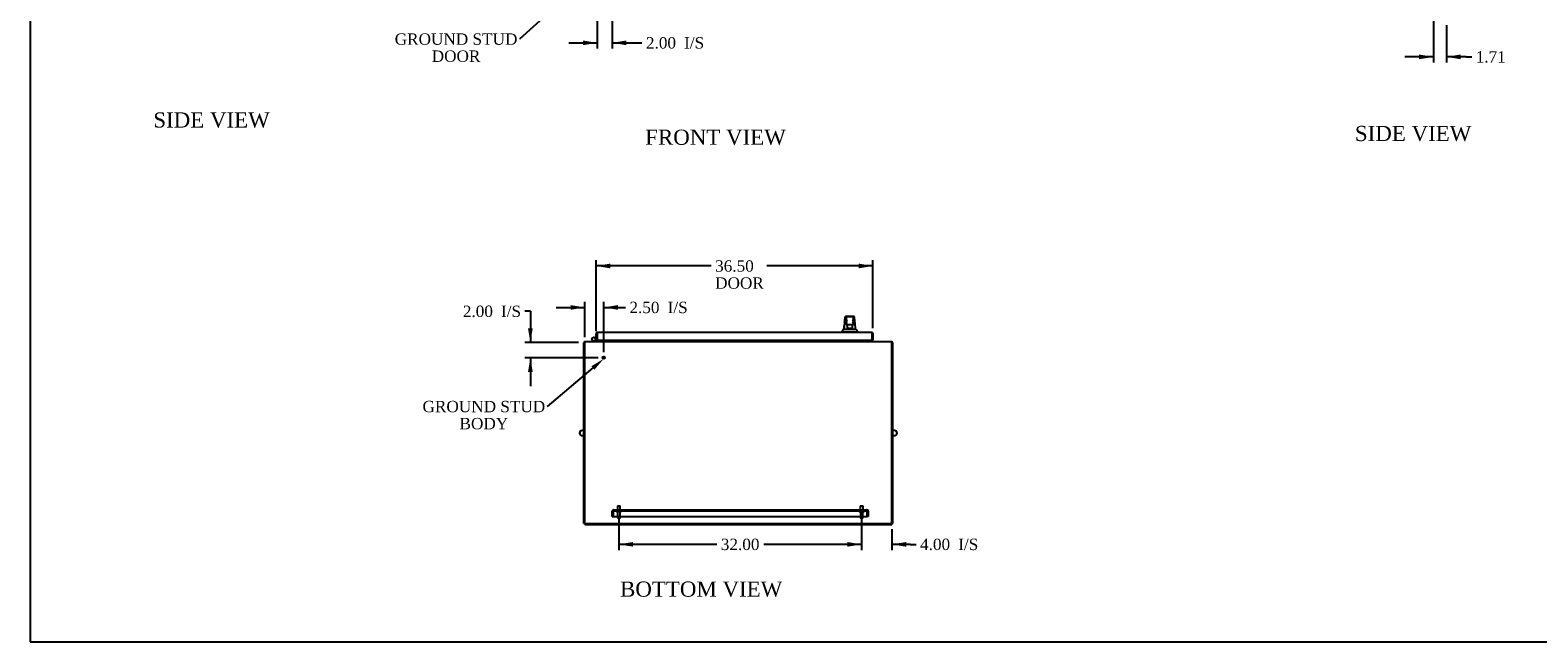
# Model space of a CAD drawing. Header units: inches. Extents: x 1 to 359, y -2 to 239.
# Tile 1 of 57: x 1 to 200, y 1 to 81. Entities that reach past the tile are written whole.
import ezdxf
from ezdxf import colors
from ezdxf.entities.mleader import LeaderData, LeaderLine
from ezdxf.enums import TextEntityAlignment as Align
from ezdxf.lldxf.tags import DXFTag
from ezdxf.math import Vec2, Vec3

# ---------------------------------------------------------------- set-up
doc = ezdxf.new("R2010")
doc.units = ezdxf.units.IN
doc.header["$MEASUREMENT"] = 0
for name, color, linetype in [('COM49734', 7, 'Continuous'), ('COM54272-5', 7, 'Continuous'), ('COM54273-5', 7, 'Continuous'), ('COM54274-4', 7, 'Continuous'), ('COM54275-6', 7, 'Continuous'), ('COM54327-4', 7, 'Continuous'), ('COM71137-8', 7, 'Continuous'), ('Default', 7, 'Continuous'), ('GSK11033', 7, 'Continuous'), ('HAN13060', 7, 'Continuous'), ('HNG14563', 7, 'Continuous'), ('HNG14563B', 7, 'Continuous'), ('HNG14563MH', 7, 'Continuous'), ('LAB20180', 7, 'Continuous'), ('SCS00681', 7, 'Continuous'), ('STD21878', 7, 'Continuous'), ('STD26094', 7, 'Continuous')]:
    doc.layers.add(name, color=color, linetype=linetype)
doc.styles.add('SEACAD_Times_New_Roman', font='times.ttf')
tags = doc.linetypes.add('HIDDEN2', pattern=[0.1875, 0.125, -0.0625]).pattern_tags.tags
tags[6:7] = [DXFTag(74, 4), DXFTag(75, 0), DXFTag(340, '0'), DXFTag(46, 0.0), DXFTag(50, 0.0), DXFTag(44, 0.0), DXFTag(45, 0.0)]
tags[4:5] = [DXFTag(74, 4), DXFTag(75, 0), DXFTag(340, '0'), DXFTag(46, 0.0), DXFTag(50, 0.0), DXFTag(44, 0.0), DXFTag(45, 0.0)]
doc.dimstyles.new('HAMMOND_(STH_-_300x200)', dxfattribs={"dimtxt": 1.5, "dimasz": 1.875, "dimexe": 0.75, "dimexo": 0.75, "dimgap": 0.375, "dimtad": 0, "dimtih": 1, "dimtoh": 1, "dimzin": 0, "dimdsep": 46, "dimtxsty": 'SEACAD_Times_New_Roman', "dimblk1": '_SE_FILLED', "dimblk2": '_SE_FILLED', "dimsah": 1, "dimcen": 0.75, "dimadec": 0, "dimazin": 0, "dimtfac": 0.8, "dimtofl": 0, "dimtmove": 0, "dimatfit": 3, "dimfxl": 0, "dimtolj": 1, "dimtzin": 0, "dimarcsym": 0})

# ---------------------------------------------------------------- blocks, each defined once
blk = doc.blocks.new('SE6')
at = {"layer": 'COM49734', "color": 7, "linetype": 'HIDDEN2'}
for p, q in [((78.07, 17.21), (78.07, 17.9)), ((78.19, 17.98), (78.14, 18.05)), ((78.19, 17.9), (78.19, 18.05)), ((78.19, 17.98), (78.19, 17.9)), ((78.19, 17.9), (78.19, 17.21)), ((78.19, 17.9), (78.19, 17.9)), ((78.19, 17.21), (78.19, 17.9)), ((78.19, 17.9), (78.19, 17.9)), ((78.25, 18.09), (111.63, 18.09)), ((78.25, 18.09), (78.25, 18.09)), ((78.25, 18.09), (78.25, 17.96)), ((78.25, 17.96), (78.25, 18.09)), ((78.25, 18.09), (78.25, 18.09)), ((78.25, 17.96), (111.63, 17.96)), ((78.66, 18.09), (78.66, 17.96)), ((79.22, 17.96), (79.22, 18.09)), ((110.66, 18.09), (110.66, 17.96)), ((111.22, 17.96), (111.22, 18.09)), ((111.63, 17.96), (111.63, 18.09)), ((111.63, 18.09), (111.63, 18.09)), ((111.63, 18.09), (111.63, 18.09)), ((111.63, 18.09), (111.63, 17.96)), ((111.69, 17.9), (111.69, 18.05)), ((111.69, 17.98), (111.74, 18.05)), ((111.69, 17.9), (111.69, 17.98)), ((111.69, 17.21), (111.69, 17.9)), ((111.69, 17.9), (111.69, 17.9)), ((111.69, 17.9), (111.69, 17.21)), ((111.69, 17.9), (111.69, 17.9)), ((111.82, 17.9), (111.82, 17.21)), ((78.07, 17.21), (78.19, 17.21)), ((78.19, 17.21), (111.69, 17.21)), ((111.82, 17.21), (111.69, 17.21))]:
    blk.add_line(p, q, dxfattribs=at)
for centre, radius, start, end in [((78.25, 17.9), 0.185, 126.194, 180), ((78.25, 17.9), 0.185, 90.1208, 126.194), ((78.25, 17.9), 0.06, 90.1815, 180), ((78.25, 17.9), 0.06, 90.1815, 180), ((78.25, 17.9), 0.185, 90, 90.0589), ((78.25, 17.9), 0.06, 90, 90.1815), ((111.63, 17.9), 0.185, 89.9411, 90), ((111.63, 17.9), 0.185, 53.806, 89.8792), ((111.63, 17.9), 0.06, 89.8185, 90), ((111.63, 17.9), 0.06, 0, 89.8185), ((111.63, 17.9), 0.06, 0, 89.8185), ((111.63, 17.9), 0.185, 0, 53.806)]:
    blk.add_arc(centre, radius, start, end, dxfattribs=at)
for points, knots in [([(78.19, 18.05), (78.2, 18.06), (78.21, 18.07), (78.23, 18.08), (78.23, 18.08), (78.24, 18.09), (78.25, 18.09), (78.25, 18.09)], [0, 0, 0, 0, 0.5, 0.5, 0.75, 0.75, 1, 1, 1, 1]), ([(78.19, 17.98), (78.2, 17.99), (78.21, 17.99), (78.23, 17.99), (78.23, 17.99), (78.24, 18), (78.24, 18), (78.24, 18), (78.25, 18), (78.25, 18), (78.25, 18), (78.25, 18), (78.25, 18), (78.25, 18.01), (78.25, 18.01), (78.25, 18.02), (78.25, 18.02), (78.25, 18.03), (78.25, 18.04), (78.25, 18.06), (78.25, 18.07), (78.25, 18.09)], [0, 0, 0, 0, 0.25, 0.25, 0.375, 0.375, 0.4375, 0.4375, 0.46875, 0.46875, 0.5, 0.5, 0.53125, 0.53125, 0.5625, 0.5625, 0.625, 0.625, 0.75, 0.75, 1, 1, 1, 1]), ([(78.25, 18.09), (78.25, 18.08), (78.25, 18.07), (78.25, 18.06), (78.25, 18.04), (78.25, 18.03), (78.25, 18.02), (78.25, 18.02), (78.25, 18.02), (78.25, 18.01), (78.25, 18.01), (78.25, 18.01), (78.25, 18.01), (78.25, 18.01), (78.25, 18), (78.25, 18), (78.25, 18), (78.25, 18), (78.25, 18), (78.25, 18), (78.25, 18), (78.25, 18), (78.24, 18), (78.24, 18), (78.23, 18), (78.23, 17.99), (78.22, 17.99), (78.21, 17.99), (78.21, 17.99), (78.2, 17.99), (78.19, 17.98)], [0, 0, 0, 0, 0.183719, 0.183719, 0.183719, 0.374982, 0.374982, 0.374982, 0.427426, 0.427426, 0.427426, 0.464623, 0.464623, 0.464623, 0.502553, 0.502553, 0.502553, 0.520399, 0.520399, 0.520399, 0.542388, 0.542388, 0.542388, 0.637146, 0.637146, 0.637146, 0.817853, 0.817853, 0.817853, 1, 1, 1, 1]), ([(111.69, 18.05), (111.68, 18.06), (111.67, 18.07), (111.66, 18.08), (111.65, 18.08), (111.64, 18.09), (111.64, 18.09), (111.63, 18.09)], [0, 0, 0, 0, 0.5, 0.5, 0.75, 0.75, 1, 1, 1, 1]), ([(111.63, 18.09), (111.63, 18.08), (111.63, 18.07), (111.63, 18.06), (111.63, 18.04), (111.63, 18.03), (111.63, 18.02), (111.63, 18.02), (111.63, 18.02), (111.63, 18.01), (111.63, 18.01), (111.63, 18.01), (111.63, 18.01), (111.63, 18.01), (111.63, 18), (111.64, 18), (111.64, 18), (111.64, 18), (111.64, 18), (111.64, 18), (111.64, 18), (111.64, 18), (111.64, 18), (111.65, 18), (111.65, 18), (111.66, 17.99), (111.66, 17.99), (111.67, 17.99), (111.68, 17.99), (111.69, 17.99), (111.69, 17.98)], [0, 0, 0, 0, 0.183719, 0.183719, 0.183719, 0.374982, 0.374982, 0.374982, 0.427426, 0.427426, 0.427426, 0.464623, 0.464623, 0.464623, 0.502553, 0.502553, 0.502553, 0.520399, 0.520399, 0.520399, 0.542388, 0.542388, 0.542388, 0.637146, 0.637146, 0.637146, 0.817853, 0.817853, 0.817853, 1, 1, 1, 1]), ([(111.69, 17.98), (111.68, 17.99), (111.67, 17.99), (111.66, 17.99), (111.65, 17.99), (111.65, 18), (111.64, 18), (111.64, 18), (111.64, 18), (111.64, 18), (111.64, 18), (111.64, 18), (111.63, 18), (111.63, 18.01), (111.63, 18.01), (111.63, 18.02), (111.63, 18.02), (111.63, 18.03), (111.63, 18.04), (111.63, 18.06), (111.63, 18.07), (111.63, 18.09)], [0, 0, 0, 0, 0.25, 0.25, 0.375, 0.375, 0.4375, 0.4375, 0.46875, 0.46875, 0.5, 0.5, 0.53125, 0.53125, 0.5625, 0.5625, 0.625, 0.625, 0.75, 0.75, 1, 1, 1, 1])]:
    blk.add_open_spline(points, degree=3, knots=knots, dxfattribs=at)
at = {"layer": 'COM54272-5', "color": 7, "linetype": 'Continuous'}
for p, q in [((76.27, 40.47), (76.27, 40.33)), ((76.27, 40.27), (76.27, 40.33)), ((112.12, 40.33), (112.12, 40.47)), ((112.12, 40.33), (112.12, 40.27))]:
    blk.add_line(p, q, dxfattribs=at)
at = {"layer": 'COM54273-5', "color": 7, "linetype": 'Continuous'}
for p, q in [((74.44, 40.09), (74.44, 40.27)), ((74.44, 40.27), (114.94, 40.27)), ((74.44, 16.27), (74.44, 40.09)), ((76.82, 40.33), (76.82, 40.27)), ((111.57, 40.27), (111.57, 40.33)), ((114.94, 40.09), (114.94, 40.27)), ((114.94, 16.27), (114.94, 40.09)), ((74.44, 16.27), (114.94, 16.27))]:
    blk.add_line(p, q, dxfattribs=at)
at = {"layer": 'COM54274-4', "color": 7, "linetype": 'Continuous'}
for p, q in [((111.57, 40.33), (111.57, 40.47)), ((111.69, 40.33), (111.69, 40.47)), ((114.94, 40.15), (115.07, 40.15)), ((115.07, 16.27), (115.07, 40.15)), ((114.94, 16.27), (115.07, 16.27))]:
    blk.add_line(p, q, dxfattribs=at)
for centre, radius, start, end in [((111.75, 40.33), 0.185, 180, 198.9246), ((111.75, 40.33), 0.06, 180, 270), ((114.88, 40.09), 0.185, 18.9246, 71.0754)]:
    blk.add_arc(centre, radius, start, end, dxfattribs=at)
at = {"layer": 'COM54275-6', "color": 7, "linetype": 'Continuous'}
for p, q in [((74.32, 16.27), (74.32, 40.15)), ((74.44, 40.15), (74.32, 40.15)), ((76.69, 40.47), (76.69, 40.33)), ((76.82, 40.47), (76.82, 40.33)), ((74.44, 16.27), (74.32, 16.27))]:
    blk.add_line(p, q, dxfattribs=at)
for centre, radius, start, end in [((74.5, 40.09), 0.185, 108.9246, 161.0754), ((76.63, 40.33), 0.06, 270, 0), ((76.63, 40.33), 0.185, 341.0754, 0)]:
    blk.add_arc(centre, radius, start, end, dxfattribs=at)
at = {"layer": 'COM54327-4', "color": 7, "linetype": 'Continuous'}
for p, q in [((74.44, 16.15), (74.44, 16.27)), ((74.44, 16.15), (114.94, 16.15)), ((114.94, 16.15), (114.94, 16.27))]:
    blk.add_line(p, q, dxfattribs=at)
at = {"layer": 'COM71137-8', "color": 7, "linetype": 'Continuous'}
for p, q in [((75.94, 40.47), (75.94, 41.31)), ((75.94, 40.47), (76.07, 40.47)), ((76.07, 41.4), (76.02, 41.46)), ((76.07, 41.31), (76.07, 41.46)), ((76.07, 41.4), (76.07, 41.31)), ((76.07, 41.31), (76.07, 41.31)), ((76.07, 41.31), (76.07, 40.47)), ((76.07, 40.47), (76.07, 41.12)), ((76.07, 40.47), (112.32, 40.47)), ((76.13, 41.5), (112.26, 41.5)), ((76.13, 41.5), (76.13, 41.5)), ((76.13, 41.5), (76.13, 41.5)), ((112.26, 41.5), (112.26, 41.5)), ((112.26, 41.5), (112.26, 41.5)), ((112.26, 41.5), (112.26, 41.5)), ((112.32, 41.4), (112.37, 41.46)), ((112.32, 41.31), (112.32, 41.46)), ((112.32, 41.31), (112.32, 41.4)), ((112.32, 41.31), (112.32, 41.31)), ((112.32, 40.47), (112.32, 41.31)), ((112.32, 41.12), (112.32, 40.47)), ((112.44, 40.47), (112.32, 40.47)), ((112.44, 41.31), (112.44, 40.47))]:
    blk.add_line(p, q, dxfattribs=at)
for centre, start, end in [((76.13, 41.31), 126.194, 180), ((76.13, 41.31), 90.1208, 126.194), ((76.13, 41.31), 90, 90.0589), ((112.26, 41.31), 89.9411, 90), ((112.26, 41.31), 53.806, 89.8792), ((112.26, 41.31), 0, 53.806)]:
    blk.add_arc(centre, 0.185, start, end, dxfattribs=at)
for points in [[(76.07, 41.46), (76.08, 41.47), (76.09, 41.48), (76.1, 41.49), (76.11, 41.49), (76.12, 41.5), (76.12, 41.5), (76.13, 41.5)], [(112.32, 41.46), (112.31, 41.47), (112.3, 41.48), (112.28, 41.49), (112.28, 41.49), (112.27, 41.5), (112.26, 41.5), (112.26, 41.5)]]:
    blk.add_open_spline(points, degree=3, knots=[0, 0, 0, 0, 0.5, 0.5, 0.75, 0.75, 1, 1, 1, 1], dxfattribs=at)
at = {"layer": 'GSK11033', "color": 7, "linetype": 'Continuous'}
for p, q in [((76.07, 41.12), (76.07, 41.37)), ((76.07, 41.37), (76.07, 41.37)), ((76.07, 41.12), (76.07, 41.12)), ((112.32, 41.37), (112.32, 41.37)), ((112.32, 41.12), (112.32, 41.37)), ((112.32, 41.12), (112.32, 41.12))]:
    blk.add_line(p, q, dxfattribs=at)
at = {"layer": 'HAN13060', "color": 7, "linetype": 'Continuous'}
for p, q in [((108.6, 41.93), (108.8, 41.93)), ((108.78, 43.56), (108.78, 43.56)), ((108.8, 41.93), (108.92, 41.93)), ((108.84, 43.61), (109.93, 43.61)), ((108.92, 41.93), (109.12, 41.93)), ((108.93, 42.97), (108.93, 43.44)), ((108.93, 42.56), (108.93, 42.97)), ((108.93, 42.53), (108.93, 42.56)), ((109.02, 42.47), (108.99, 42.47)), ((109.75, 43.53), (109.02, 43.53)), ((109.75, 42.47), (109.02, 42.47)), ((109.08, 42.04), (109.08, 42.47)), ((109.08, 42), (109.08, 42.04)), ((109.3, 42), (109.11, 42)), ((109.12, 41.93), (109.19, 41.93)), ((109.19, 41.93), (109.28, 41.93)), ((109.28, 41.93), (109.32, 41.93)), ((109.47, 42), (109.3, 42)), ((109.32, 41.93), (109.44, 41.93)), ((109.44, 41.93), (109.74, 41.93)), ((109.65, 42), (109.47, 42)), ((109.68, 42.47), (109.68, 42.04)), ((109.68, 42.04), (109.68, 42)), ((109.74, 41.93), (109.85, 41.93)), ((109.78, 42.47), (109.75, 42.47)), ((109.84, 43.44), (109.84, 42.97)), ((109.84, 42.97), (109.84, 42.56)), ((109.84, 42.56), (109.84, 42.53)), ((109.85, 41.93), (110.15, 41.93)), ((109.99, 43.56), (109.99, 43.56)), ((108.29, 41.58), (108.64, 41.58)), ((108.29, 41.58), (108.29, 41.5)), ((108.64, 41.58), (108.88, 41.58)), ((108.88, 41.58), (109.32, 41.58)), ((109.32, 41.58), (109.44, 41.58)), ((109.44, 41.58), (109.49, 41.58)), ((109.49, 41.58), (109.64, 41.58)), ((109.64, 41.58), (110.12, 41.58)), ((110.12, 41.58), (110.47, 41.58)), ((110.47, 41.5), (110.47, 41.58))]:
    blk.add_line(p, q, dxfattribs=at)
for centre, radius, start, end in [((104.5, 45.21), 5.25, 316.2334, 321.3827), ((124.52, 40.94), 15.93, 173.1476, 176.4108), ((108.84, 43.55), 0.06, 89.9925, 174.0071), ((109.02, 43.44), 0.09, 90, 180), ((109.19, 42.96), 0.259, 130.7149, 177.9019), ((108.97, 42.97), 0.0411, 178.3464, 179.9974), ((109.02, 42.56), 0.09, 180, 270), ((108.99, 42.53), 0.06, 180, 270), ((109.75, 43.44), 0.09, 0, 90), ((109.58, 42.96), 0.259, 2.0981, 49.2851), ((109.75, 42.56), 0.09, 270, 0), ((109.78, 42.53), 0.06, 270, 0), ((109.8, 42.97), 0.0411, 0.0026, 1.6536), ((109.93, 43.55), 0.06, 5.5758, 90.0089), ((48.13, 35.89), 62.32, 5.5659, 6.5216), ((122.59, 52.12), 16.06, 219.3746, 221.0327)]:
    blk.add_arc(centre, radius, start, end, dxfattribs=at)
for points in [[(108.61, 41.93), (108.62, 42.08), (108.64, 42.22), (108.65, 42.36)], [(108.7, 42.84), (108.73, 43.08), (108.75, 43.32), (108.78, 43.56)], [(110.05, 42.97), (110.03, 43.16), (110.01, 43.36), (109.99, 43.56)]]:
    blk.add_open_spline(points, degree=3, dxfattribs=at)
for points, knots in [([(109.02, 42.69), (109.01, 42.7), (109.01, 42.71), (109, 42.74), (108.99, 42.75), (108.98, 42.79), (108.97, 42.81), (108.96, 42.85), (108.95, 42.86), (108.94, 42.88), (108.94, 42.89), (108.93, 42.93), (108.93, 42.95), (108.93, 42.97)], [0, 0, 0, 0, 0.125, 0.125, 0.25, 0.25, 0.5, 0.5, 0.625, 0.625, 0.75, 0.75, 1, 1, 1, 1]), ([(109.08, 42.04), (109.08, 42.05), (109.08, 42.05), (109.09, 42.07), (109.09, 42.07), (109.1, 42.1), (109.11, 42.11), (109.11, 42.12)], [0, 0, 0, 0, 0.25, 0.25, 0.5, 0.5, 1, 1, 1, 1]), ([(109.11, 42), (109.11, 42), (109.1, 42), (109.1, 42), (109.09, 42), (109.09, 42), (109.09, 42), (109.08, 42), (109.08, 42), (109.08, 42)], [0, 0, 0, 0, 0.25, 0.25, 0.5, 0.5, 0.75, 0.75, 1, 1, 1, 1]), ([(109.65, 42.12), (109.66, 42.11), (109.67, 42.1), (109.68, 42.07), (109.68, 42.07), (109.68, 42.05), (109.68, 42.05), (109.68, 42.04)], [0, 0, 0, 0, 0.5, 0.5, 0.75, 0.75, 1, 1, 1, 1]), ([(109.68, 42), (109.68, 42), (109.68, 42), (109.68, 42), (109.68, 42), (109.67, 42), (109.66, 42), (109.65, 42)], [0, 0, 0, 0, 0.25, 0.25, 0.5, 0.5, 1, 1, 1, 1]), ([(109.84, 42.97), (109.84, 42.95), (109.83, 42.93), (109.82, 42.89), (109.82, 42.88), (109.81, 42.86), (109.81, 42.85), (109.8, 42.81), (109.79, 42.79), (109.77, 42.75), (109.77, 42.74), (109.76, 42.71), (109.75, 42.7), (109.75, 42.69)], [0, 0, 0, 0, 0.25, 0.25, 0.375, 0.375, 0.5, 0.5, 0.75, 0.75, 0.875, 0.875, 1, 1, 1, 1])]:
    blk.add_open_spline(points, degree=3, knots=knots, dxfattribs=at)
at = {"layer": 'HNG14563', "color": 7, "linetype": 'Continuous'}
for p, q in [((75.73, 40.82), (75.94, 40.74)), ((75.94, 40.6), (75.84, 40.46))]:
    blk.add_line(p, q, dxfattribs=at)
at = {"layer": 'HNG14563B', "color": 7, "linetype": 'Continuous'}
for start, end in [(0, 221.504), (318.496, 0)]:
    blk.add_arc((75.63, 40.59), 0.253, start, end, dxfattribs=at)
at = {"layer": 'HNG14563MH', "color": 7, "linetype": 'Continuous'}
for p, q in [((75.43, 40.43), (75.55, 40.27)), ((75.7, 40.27), (75.82, 40.43))]:
    blk.add_line(p, q, dxfattribs=at)
blk.add_circle((75.63, 40.59), 0.253, dxfattribs=at)
at = {"layer": 'LAB20180', "color": 7, "linetype": 'Continuous'}
for p, q in [((110.47, 41.53), (110.57, 41.53)), ((110.47, 41.53), (110.51, 41.53)), ((110.51, 41.53), (110.51, 41.53)), ((110.57, 41.53), (110.57, 41.5))]:
    blk.add_line(p, q, dxfattribs=at)
at = {"layer": 'SCS00681', "color": 7, "linetype": 'Continuous'}
for p, q in [((74.32, 28.54), (74.09, 28.54)), ((74.09, 27.88), (74.32, 27.88)), ((115.3, 28.54), (115.07, 28.54)), ((115.07, 27.88), (115.3, 27.88))]:
    blk.add_line(p, q, dxfattribs=at)
for centre, start, end in [((74.09, 28.21), 90, 270), ((115.3, 28.21), 270, 90)]:
    blk.add_arc(centre, 0.331, start, end, dxfattribs=at)
at = {"layer": 'STD21878', "color": 7, "linetype": 'HIDDEN2'}
for radius in [0.141, 0.125]:
    blk.add_circle((76.94, 38.15), radius, dxfattribs=at)
at = {"layer": 'STD26094', "color": 7, "linetype": 'HIDDEN2'}
for p, q in [((78.62, 17.93), (78.62, 17.89)), ((78.79, 18.59), (78.76, 18.55)), ((79.13, 18.55), (78.76, 18.55)), ((78.76, 18.55), (78.76, 17.96)), ((78.79, 18.59), (79.09, 18.59)), ((79.13, 18.55), (79.09, 18.59)), ((79.13, 17.96), (79.13, 18.55)), ((79.27, 17.89), (79.27, 17.93)), ((110.62, 17.93), (110.62, 17.89)), ((110.79, 18.59), (110.76, 18.55)), ((111.13, 18.55), (110.76, 18.55)), ((110.76, 18.55), (110.76, 17.96)), ((110.79, 18.59), (111.09, 18.59)), ((111.13, 18.55), (111.09, 18.59)), ((111.13, 17.96), (111.13, 18.55)), ((111.27, 17.89), (111.27, 17.93)), ((79.24, 17.86), (78.65, 17.86)), ((78.78, 17.86), (78.78, 17.08)), ((79.05, 17.02), (78.84, 17.02)), ((79.11, 17.08), (79.11, 17.86)), ((111.24, 17.86), (110.65, 17.86)), ((110.78, 17.86), (110.78, 17.08)), ((111.05, 17.02), (110.84, 17.02)), ((111.11, 17.08), (111.11, 17.86))]:
    blk.add_line(p, q, dxfattribs=at)
for centre, radius, start, end in [((78.65, 17.93), 0.03, 90, 180), ((78.65, 17.89), 0.03, 180, 270), ((79.24, 17.93), 0.03, 0, 90), ((79.24, 17.89), 0.03, 270, 0), ((110.65, 17.93), 0.03, 90, 180), ((110.65, 17.89), 0.03, 180, 270), ((111.24, 17.93), 0.03, 0, 90), ((111.24, 17.89), 0.03, 270, 0), ((78.84, 17.08), 0.06, 180, 270), ((79.05, 17.08), 0.06, 270, 0), ((110.84, 17.08), 0.06, 180, 270), ((111.05, 17.08), 0.06, 270, 0)]:
    blk.add_arc(centre, radius, start, end, dxfattribs=at)
blk = doc.blocks.new('DMBLK1105')
at = {"layer": 'Default', "linetype": 'Continuous'}
for points in [[(77.82, 50.56), (75.94, 50.25), (77.82, 49.94)], [(110.57, 50.56), (110.57, 49.94), (112.44, 50.25)]]:
    blk.add_hatch(color=7, dxfattribs=at).paths.add_polyline_path(points)
at = {"layer": 'Default', "color": 7, "linetype": 'Continuous'}
for p, q in [((75.94, 41.64), (75.94, 51)), ((91.11, 50.25), (75.94, 50.25)), ((112.44, 50.25), (98.45, 50.25)), ((112.44, 42.06), (112.44, 51))]:
    blk.add_line(p, q, dxfattribs=at)
at = {"layer": 'Default', "color": 7, "linetype": 'Continuous', "style": 'SEACAD_Times_New_Roman'}
for s, p in [('36.50', (91.63, 51)), ('DOOR', (91.63, 48.75))]:
    blk.add_text(s, height=1.5, dxfattribs=at).set_placement(p, align=Align.TOP_LEFT)
blk = doc.blocks.new('_SE_FILLED')
at = {"color": 0}
blk.add_line((0, 0), (-1, 0), dxfattribs=at)
blk.add_solid([(0, 0), (-1, -0.1665), (-1, 0.1665), (0, 0)], dxfattribs=at)
blk = doc.blocks.new('DMBLK1106')
at = {"layer": 'Default', "linetype": 'Continuous'}
for points in [[(66.96, 42.02), (67.27, 40.15), (67.58, 42.02)], [(66.96, 36.27), (67.58, 36.27), (67.27, 38.15)]]:
    blk.add_hatch(color=7, dxfattribs=at).paths.add_polyline_path(points)
at = {"layer": 'Default', "color": 7, "linetype": 'Continuous'}
for p, q in [((67.27, 44.27), (66.52, 44.27)), ((67.27, 44.27), (67.27, 40.15)), ((73.63, 40.15), (66.52, 40.15)), ((76.19, 38.15), (66.52, 38.15)), ((67.27, 38.15), (67.27, 34.4))]:
    blk.add_line(p, q, dxfattribs=at)
at = {"layer": 'Default', "color": 7, "linetype": 'Continuous', "style": 'SEACAD_Times_New_Roman'}
for s, p in [('2.00', (58.37, 45.02)), ('I/S', (63.4, 45.02))]:
    blk.add_text(s, height=1.5, dxfattribs=at).set_placement(p, align=Align.TOP_LEFT)
blk = doc.blocks.new('DMBLK1107')
at = {"layer": 'Default', "linetype": 'Continuous'}
for points in [[(72.57, 45.09), (72.57, 44.47), (74.44, 44.78)], [(78.82, 45.09), (76.94, 44.78), (78.82, 44.47)]]:
    blk.add_hatch(color=7, dxfattribs=at).paths.add_polyline_path(points)
at = {"layer": 'Default', "color": 7, "linetype": 'Continuous'}
for p, q in [((70.69, 44.78), (74.44, 44.78)), ((74.44, 40.84), (74.44, 45.53)), ((76.94, 38.9), (76.94, 45.53)), ((76.94, 44.78), (79.06, 44.78)), ((79.06, 44.78), (79.81, 44.78))]:
    blk.add_line(p, q, dxfattribs=at)
at = {"layer": 'Default', "color": 7, "linetype": 'Continuous', "style": 'SEACAD_Times_New_Roman'}
for s, p in [('2.50', (80.33, 45.53)), ('I/S', (85.37, 45.53))]:
    blk.add_text(s, height=1.5, dxfattribs=at).set_placement(p, align=Align.TOP_LEFT)
blk = doc.blocks.new('DMBLK1109')
at = {"layer": 'Default', "linetype": 'Continuous'}
for points in [[(184.45, 77.52), (186.33, 77.83), (184.45, 78.14)], [(189.92, 77.52), (189.92, 78.14), (188.04, 77.83)]]:
    blk.add_hatch(color=7, dxfattribs=at).paths.add_polyline_path(points)
at = {"layer": 'Default', "color": 7, "linetype": 'Continuous'}
for p, q in [((186.33, 90.83), (186.33, 77.08)), ((188.04, 82.02), (188.04, 77.08)), ((186.33, 77.83), (182.58, 77.83)), ((190.64, 77.83), (188.04, 77.83)), ((190.64, 77.83), (191.39, 77.83))]:
    blk.add_line(p, q, dxfattribs=at)
at = {"layer": 'Default', "color": 7, "linetype": 'Continuous', "style": 'SEACAD_Times_New_Roman'}
blk.add_text('1.71', height=1.5, dxfattribs=at).set_placement((191.91, 78.58), align=Align.TOP_LEFT)
blk = doc.blocks.new('DMBLK1110')
at = {"layer": 'Default', "linetype": 'Continuous'}
for points in [[(109.07, 13.22), (110.94, 13.53), (109.07, 13.84)], [(116.82, 13.22), (116.82, 13.84), (114.94, 13.53)]]:
    blk.add_hatch(color=7, dxfattribs=at).paths.add_polyline_path(points)
at = {"layer": 'Default', "color": 7, "linetype": 'Continuous'}
for p, q in [((110.94, 17.11), (110.94, 12.78)), ((114.94, 15.52), (114.94, 12.78)), ((110.94, 13.53), (107.19, 13.53)), ((117.37, 13.53), (114.94, 13.53)), ((117.37, 13.53), (118.12, 13.53))]:
    blk.add_line(p, q, dxfattribs=at)
at = {"layer": 'Default', "color": 7, "linetype": 'Continuous', "style": 'SEACAD_Times_New_Roman'}
for s, p in [('4.00', (118.65, 14.28)), ('I/S', (123.68, 14.28))]:
    blk.add_text(s, height=1.5, dxfattribs=at).set_placement(p, align=Align.TOP_LEFT)
blk = doc.blocks.new('DMBLK1111')
at = {"layer": 'Default', "linetype": 'Continuous'}
for points in [[(80.82, 13.22), (80.82, 13.84), (78.94, 13.53)], [(109.07, 13.22), (110.94, 13.53), (109.07, 13.84)]]:
    blk.add_hatch(color=7, dxfattribs=at).paths.add_polyline_path(points)
at = {"layer": 'Default', "color": 7, "linetype": 'Continuous'}
for p, q in [((78.94, 17.11), (78.94, 12.78)), ((110.94, 17.11), (110.94, 12.78)), ((91.86, 13.53), (78.94, 13.53)), ((110.94, 13.53), (98.03, 13.53))]:
    blk.add_line(p, q, dxfattribs=at)
at = {"layer": 'Default', "color": 7, "linetype": 'Continuous', "style": 'SEACAD_Times_New_Roman'}
blk.add_text('32.00', height=1.5, dxfattribs=at).set_placement((92.38, 14.28), align=Align.TOP_LEFT)
blk = doc.blocks.new('DMBLK1112')
at = {"layer": 'Default', "linetype": 'Continuous'}
for points in [[(74.19, 79.37), (76.07, 79.68), (74.19, 79.99)], [(79.94, 79.37), (79.94, 79.99), (78.07, 79.68)]]:
    blk.add_hatch(color=7, dxfattribs=at).paths.add_polyline_path(points)
at = {"layer": 'Default', "color": 7, "linetype": 'Continuous'}
for p, q in [((76.07, 92.03), (76.07, 78.93)), ((78.07, 90.52), (78.07, 78.93)), ((72.32, 79.68), (76.07, 79.68)), ((78.07, 79.68), (81.23, 79.68)), ((81.23, 79.68), (81.98, 79.68))]:
    blk.add_line(p, q, dxfattribs=at)
at = {"layer": 'Default', "color": 7, "linetype": 'Continuous', "style": 'SEACAD_Times_New_Roman'}
for s, p in [('2.00', (82.51, 80.43)), ('I/S', (87.54, 80.43))]:
    blk.add_text(s, height=1.5, dxfattribs=at).set_placement(p, align=Align.TOP_LEFT)
blk = doc.blocks.new('BORDER')
at = {"layer": 'Default', "color": 7, "linetype": 'Continuous'}
for p, q in [((-41.86, 27.86), (-41.86, 0)), ((-41.86, 0), (0, 0))]:
    blk.add_line(p, q, dxfattribs=at)

msp = doc.modelspace()

# ---------------------------------------------------------------- block references
at = {"layer": 'Default', "color": 7, "xscale": 8.55, "yscale": 8.55, "zscale": 8.55}
msp.add_blockref('BORDER', (359.223, 0.67), dxfattribs=at)
at = {"layer": 'Default'}
msp.add_blockref('SE6', (0, 0), dxfattribs=at)

# ---------------------------------------------------------------- texts
at = {"layer": 'Default', "color": 7, "linetype": 'Continuous', "style": 'SEACAD_Times_New_Roman'}
for s, p in [('SIDE VIEW', (17.56, 70.508)), ('FRONT VIEW', (82.413, 68.23)), ('SIDE VIEW', (175.982, 68.728)), ('BOTTOM VIEW', (79.095, 8.628))]:
    msp.add_text(s, height=2, dxfattribs=at).set_placement(p, align=Align.TOP_LEFT)

# ---------------------------------------------------------------- dimensions: what is measured, and where the dimension line sits
at = {"layer": 'Default', "color": 7, "linetype": 'Continuous'}
for base, p1, p2, text, picture, middle in [((78.068, 79.68), (76.068, 92.783), (78.068, 91.266), '\\A1;<> I/S', 'DMBLK1112', (81.984, 79.68)), ((186.328, 77.832), (188.04, 82.766), (186.328, 91.576), '\\A1;<>', 'DMBLK1109', (191.388, 77.832)), ((76.943, 44.778), (74.443, 40.089), (76.943, 38.149), '\\A1;<> I/S', 'DMBLK1107', (79.809, 44.778)), ((110.943, 13.53), (114.943, 16.274), (110.943, 17.861), '\\A1;<> I/S', 'DMBLK1110', (118.12, 13.53))]:
    dim = msp.add_linear_dim(base=base, p1=p1, p2=p2, text=text, dimstyle='HAMMOND_(STH_-_300x200)', override={"dimtmove": 1}, dxfattribs=at)
    dim.commit()
    dim.dimension.update_dxf_attribs({"geometry": picture, "text_midpoint": middle, "dimtype": 160})
for base, p1, p2, text, picture, middle in [((75.943, 50.252), (112.443, 41.313), (75.943, 40.89), '\\A1;<>\\PDOOR', 'DMBLK1105', (94.193, 50.252)), ((78.943, 13.53), (110.943, 17.861), (78.943, 17.861), '\\A1;<>', 'DMBLK1111', (94.943, 13.53))]:
    dim = msp.add_linear_dim(base=base, p1=p1, p2=p2, text=text, dimstyle='HAMMOND_(STH_-_300x200)', dxfattribs=at)
    dim.commit()
    dim.dimension.update_dxf_attribs({"geometry": picture, "text_midpoint": middle, "dimtype": 160})
dim = msp.add_linear_dim(base=(67.269, 38.149), p1=(74.38, 40.149), p2=(76.943, 38.149), angle=90, text='\\A1;<> I/S', dimstyle='HAMMOND_(STH_-_300x200)', override={"dimtmove": 1}, dxfattribs=at)
dim.commit()
dim.dimension.update_dxf_attribs({"geometry": 'DMBLK1106', "text_midpoint": (66.519, 44.27), "dimtype": 160})

# ---------------------------------------------------------------- leaders
ml = msp.add_multileader_mtext('Standard', dxfattribs=at)
ml.set_content('{\\pxsm0.9;\\fTimes New Roman|b0||i0||c0|p34;\\W1.;GROUND STUD\\PDOOR\\P}', color=7)
ml.set_leader_properties()
ml.build(insert=Vec2(0, 0))
ml.multileader.update_dxf_attribs({"dogleg_length": 0, "arrow_head_size": 1.875})
ctx = ml.context
ctx.base_point, ctx.char_height, ctx.arrow_head_size, ctx.landing_gap_size = Vec3(49.552, 79.499), 1.5, 1.875, 0.525
ctx.text_align_type = 1
notes = []
notes.append((ctx, [(0, (1, 1, 0), (65.828, 80.159), (-1, 0), 0, [(0, [(78.068, 91.266)], 0, [])])]))
ctx.mtext.insert, ctx.mtext.alignment = Vec3(57.472, 80.925), 2
ml = msp.add_multileader_mtext('Standard', dxfattribs=at)
ml.set_content('{\\pxsm0.9;\\fTimes New Roman|b0||i0||c0|p34;\\W1.;GROUND STUD\\PBODY\\P}', color=7)
ml.set_leader_properties()
ml.build(insert=Vec2(0, 0))
ml.multileader.update_dxf_attribs({"dogleg_length": 0, "arrow_head_size": 1.875})
ctx = ml.context
ctx.base_point, ctx.char_height, ctx.arrow_head_size, ctx.landing_gap_size = Vec3(53.219, 31.033), 1.5, 1.875, 0.525
ctx.text_align_type = 1
notes.append((ctx, [(0, (1, 1, 0), (69.494, 31.693), (-1, 0), 0, [(0, [(76.943, 38.008)], 0, [])])]))
ctx.mtext.insert, ctx.mtext.alignment = Vec3(61.139, 32.459), 2
for ctx, leaders in notes:
    for number, flags, end, landing, length, lines in leaders:
        leader = LeaderData()
        leader.index, (leader.has_last_leader_line, leader.has_dogleg_vector, leader.attachment_direction) = number, flags
        leader.last_leader_point, leader.dogleg_vector, leader.dogleg_length = Vec3(end), Vec3(landing), length
        for number, points, colour, breaks in lines:
            line = LeaderLine()
            line.index, line.vertices, line.color, line.breaks = number, Vec3.list(points), colors.encode_raw_color(colour), breaks
            leader.lines.append(line)
        ctx.leaders.append(leader)

doc.saveas('drawing.dxf')
